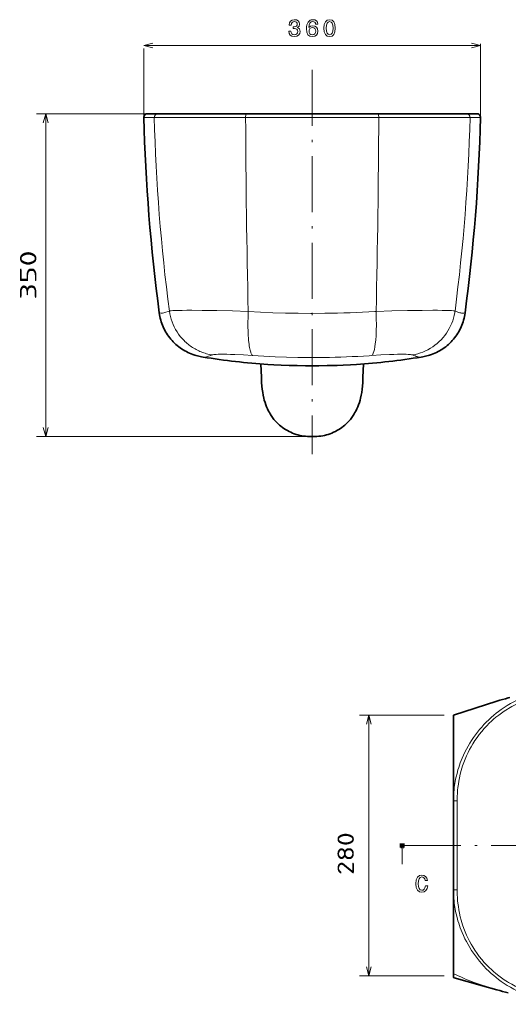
# Model space of a CAD drawing. Extents: x 16 to 394, y 38 to 259.
# Tile 1 of 4: x 16 to 120, y 48 to 259. Entities that reach past the tile are written whole.
import ezdxf
from ezdxf.enums import TextEntityAlignment as Align

# ---------------------------------------------------------------- set-up
doc = ezdxf.new("R2010")
doc.units = 0
doc.linetypes.add('DASHDOT', pattern=[18.5, 12, -3, 0.5, -3])
doc.layers.get('0').update_dxf_attribs({"lineweight": 13})
doc.styles.get("Standard").update_dxf_attribs({"font": 'isocp.shx'})

# ---------------------------------------------------------------- blocks, each defined once
blk = doc.blocks.new('BLOCK3')
at = {"color": 7, "lineweight": 13, "ltscale": 0.452251}
for p, q in [((104.1, 110.14), (86.01, 110.14)), ((104.1, 54.33), (86.01, 54.33))]:
    blk.add_line(p, q, dxfattribs=at)
at = {"color": 7, "lineweight": 13}
blk.add_line((88.01, 54.33), (88.01, 110.14), dxfattribs=at)
for points in [[(88.53, 108.21), (88.01, 110.14), (87.5, 108.21)], [(87.5, 56.26), (88.01, 54.33), (88.53, 56.26)]]:
    blk.add_lwpolyline(points, dxfattribs=at)
blk.add_text('280', height=3.5, rotation=90, dxfattribs=at).set_placement((84.82, 75.93), (84.82, 85.04), align=Align.FIT)
blk = doc.blocks.new('BLOCK4')
at = {"color": 7, "lineweight": 13}
for p, q in [((73.9, 238.85), (16.93, 238.85)), ((18.93, 169.77), (18.93, 238.85)), ((74.18, 169.77), (16.93, 169.77))]:
    blk.add_line(p, q, dxfattribs=at)
for points in [[(19.45, 236.92), (18.93, 238.85), (18.41, 236.92)], [(18.41, 171.7), (18.93, 169.77), (19.45, 171.7)]]:
    blk.add_lwpolyline(points, dxfattribs=at)
blk.add_text('350', height=3.5, rotation=90, dxfattribs=at).set_placement((16.93, 199.06), (16.93, 209.57), align=Align.FIT)

msp = doc.modelspace()

# ---------------------------------------------------------------- linework, layer by layer
at = {"color": 7, "lineweight": 13}
msp.add_line((42.28, 253.44), (114.29, 253.44), dxfattribs=at)
at = {"color": 7, "lineweight": 13, "ltscale": 0.394489}
msp.add_line((114.29, 238.03), (114.29, 253.81), dxfattribs=at)
at = {"color": 7, "lineweight": 13, "ltscale": 0.368908}
msp.add_line((42.28, 238.03), (42.28, 252.79), dxfattribs=at)
at = {"color": 7, "linetype": 'DASHDOT', "lineweight": 13}
for p, q in [((78.28, 248.24), (78.28, 165.98)), ((98.05, 82.24), (231.06, 82.24))]:
    msp.add_line(p, q, dxfattribs=at)
at = {"color": 7, "lineweight": 35, "ltscale": 0.056009}
for p, q in [((45.32, 238.85), (43.08, 238.85)), ((111.25, 238.85), (113.49, 238.85))]:
    msp.add_line(p, q, dxfattribs=at)
at = {"color": 7, "lineweight": 35, "ltscale": 0.471677}
for p, q in [((45.32, 238.85), (64.19, 238.85)), ((111.25, 238.85), (92.38, 238.85))]:
    msp.add_line(p, q, dxfattribs=at)
at = {"color": 7, "lineweight": 35, "ltscale": 0.000189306}
msp.add_line((50.45, 238.85), (50.46, 238.85), dxfattribs=at)
msp.add_line((50.45, 238.85), (50.46, 238.85), dxfattribs=at)
at = {"color": 7, "lineweight": 13, "ltscale": 0.000111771}
for p, q in [((52.6, 238.85), (52.6, 238.85)), ((103.97, 238.85), (103.97, 238.85))]:
    msp.add_line(p, q, dxfattribs=at)
at = {"color": 7, "lineweight": 35, "ltscale": 0.352393}
for q in [(64.19, 238.85), (92.38, 238.85)]:
    msp.add_line((78.28, 238.85), q, dxfattribs=at)
at = {"color": 7, "lineweight": 35, "ltscale": 0.000189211}
msp.add_line((106.12, 238.85), (106.11, 238.85), dxfattribs=at)
msp.add_line((106.12, 238.85), (106.11, 238.85), dxfattribs=at)
at = {"color": 7, "lineweight": 13, "ltscale": 0.056266}
msp.add_line((44.53, 238.03), (42.28, 238.03), dxfattribs=at)
at = {"color": 7, "lineweight": 13, "ltscale": 0.487951}
for p, q in [((44.53, 238.03), (64.05, 238.03)), ((112.04, 238.03), (92.52, 238.03))]:
    msp.add_line(p, q, dxfattribs=at)
at = {"color": 7, "lineweight": 13, "ltscale": 0.000518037}
for p, q in [((64.05, 238.03), (64.05, 238.05)), ((92.52, 238.03), (92.52, 238.05))]:
    msp.add_line(p, q, dxfattribs=at)
at = {"color": 7, "lineweight": 13, "ltscale": 0.355854}
for q in [(64.05, 238.03), (92.52, 238.03)]:
    msp.add_line((78.28, 238.03), q, dxfattribs=at)
at = {"color": 7, "lineweight": 13, "ltscale": 0.05627}
msp.add_line((112.04, 238.03), (114.29, 238.03), dxfattribs=at)
at = {"color": 7, "lineweight": 13, "ltscale": 0.007655}
for p, q in [((45.89, 196.16), (45.59, 196.21)), ((110.68, 196.16), (110.98, 196.21))]:
    msp.add_line(p, q, dxfattribs=at)
at = {"color": 7, "lineweight": 35, "ltscale": 0.035281}
for p, q in [((67.36, 183.86), (67.31, 185.27)), ((89.21, 183.86), (89.26, 185.27))]:
    msp.add_line(p, q, dxfattribs=at)
at = {"color": 7, "lineweight": 35, "ltscale": 9.466e-05}
for p, q in [((67.36, 183.86), (67.36, 183.86)), ((89.21, 183.86), (89.21, 183.86))]:
    msp.add_line(p, q, dxfattribs=at)
at = {"color": 7, "lineweight": 13, "ltscale": 0.000217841}
for p, q in [((77.28, 184.91), (77.28, 184.9)), ((79.29, 184.91), (79.29, 184.9))]:
    msp.add_line(p, q, dxfattribs=at)
at = {"color": 7, "lineweight": 35, "ltscale": 0.013984}
for p, q in [((77.73, 169.77), (78.28, 169.77)), ((78.28, 169.77), (78.84, 169.77))]:
    msp.add_line(p, q, dxfattribs=at)
at = {"color": 7, "lineweight": 35, "ltscale": 0.008657}
msp.add_line((120.55, 113.88), (120.22, 113.79), dxfattribs=at)
at = {"color": 7, "lineweight": 35, "ltscale": 0.243924}
msp.add_line((117.77, 113.13), (108.48, 110.14), dxfattribs=at)
at = {"color": 7, "lineweight": 35, "ltscale": 5.46182e-06}
msp.add_line((117.77, 113.13), (117.77, 113.13), dxfattribs=at)
at = {"color": 7, "lineweight": 35, "ltscale": 1.99908e-05}
msp.add_line((117.77, 113.13), (117.77, 113.13), dxfattribs=at)
at = {"color": 7, "lineweight": 35}
for q in [(108.48, 110.14), (108.48, 54.33)]:
    msp.add_line((108.48, 82.24), q, dxfattribs=at)
at = {"color": 7, "lineweight": 35, "ltscale": 0.4}
msp.add_line((108.48, 82.24), (108.48, 98.24), dxfattribs=at)
at = {"color": 7, "lineweight": 13, "ltscale": 6.24379e-05}
for p, q in [((108.48, 91.87), (108.48, 91.87)), ((108.48, 72.6), (108.48, 72.6))]:
    msp.add_line(p, q, dxfattribs=at)
at = {"color": 7, "lineweight": 13, "ltscale": 0.002824}
for p, q in [((108.48, 91.76), (108.48, 91.87)), ((108.48, 72.71), (108.48, 72.6))]:
    msp.add_line(p, q, dxfattribs=at)
at = {"color": 7, "lineweight": 35, "ltscale": 0.240851}
for q in [(108.48, 91.87), (108.48, 72.6)]:
    msp.add_line((108.48, 82.24), q, dxfattribs=at)
at = {"color": 7, "lineweight": 13, "ltscale": 0.01996}
for p, q in [((109.28, 91.75), (108.48, 91.76)), ((109.28, 91.75), (108.48, 91.76)), ((109.28, 72.72), (108.48, 72.72)), ((109.28, 72.72), (108.48, 72.71))]:
    msp.add_line(p, q, dxfattribs=at)
at = {"color": 7, "lineweight": 13, "ltscale": 5.89383e-05}
for p, q in [((108.48, 91.76), (108.48, 91.76)), ((108.48, 72.72), (108.48, 72.71))]:
    msp.add_line(p, q, dxfattribs=at)
at = {"color": 7, "lineweight": 13, "ltscale": 0.237938}
for q in [(109.28, 91.75), (109.28, 72.72)]:
    msp.add_line((109.28, 82.24), q, dxfattribs=at)
at = {"color": 7, "lineweight": 100, "ltscale": 0.025}
msp.add_line((97.05, 82.24), (98.05, 82.24), dxfattribs=at)
at = {"color": 7, "lineweight": 13, "ltscale": 0.1}
msp.add_line((97.55, 82.24), (97.55, 78.24), dxfattribs=at)
at = {"color": 7, "lineweight": 35, "ltscale": 0.020959}
msp.add_line((108.48, 54.93), (108.48, 54.1), dxfattribs=at)
at = {"color": 7, "lineweight": 35, "ltscale": 1.99407e-05}
msp.add_line((117.77, 51.34), (117.77, 51.34), dxfattribs=at)
at = {"color": 7, "lineweight": 35, "ltscale": 2.54451e-05}
msp.add_line((117.77, 51.34), (117.77, 51.34), dxfattribs=at)
at = {"color": 7, "lineweight": 13}
for points in [[(73.28, 256.54), (73.28, 256.5), (73.36, 256.02), (73.6, 255.66), (73.97, 255.43), (74.46, 255.34), (74.99, 255.43), (75.38, 255.65), (75.63, 256), (75.72, 256.45), (75.68, 256.75), (75.57, 256.99), (75.39, 257.18), (75.15, 257.32), (75.48, 257.59), (75.59, 258.02), (75.52, 258.42), (75.3, 258.71), (74.95, 258.9), (74.46, 258.97), (74.01, 258.88), (73.66, 258.66), (73.43, 258.31), (73.36, 257.84), (73.36, 257.81), (73.81, 257.81), (73.85, 258.13), (73.98, 258.36), (74.19, 258.5), (74.49, 258.55), (74.75, 258.51), (74.94, 258.41), (75.06, 258.23), (75.1, 258), (75.06, 257.76), (74.94, 257.59), (74.73, 257.49), (74.44, 257.46), (74.24, 257.46), (74.24, 257.06), (74.49, 257.07), (74.81, 257.03), (75.04, 256.91), (75.18, 256.71), (75.23, 256.45), (75.18, 256.16), (75.03, 255.94), (74.8, 255.81), (74.49, 255.76), (74.18, 255.81), (73.94, 255.96), (73.8, 256.21), (73.74, 256.54)], [(79.5, 258), (79.4, 258.41), (79.18, 258.71), (78.83, 258.9), (78.39, 258.97), (78.09, 258.93), (77.84, 258.83), (77.61, 258.68), (77.42, 258.46), (77.27, 258.18), (77.16, 257.84), (77.08, 257.44), (77.06, 256.99), (77.15, 256.28), (77.39, 255.76), (77.79, 255.45), (78.34, 255.34), (78.82, 255.43), (79.2, 255.67), (79.44, 256.04), (79.53, 256.51), (79.44, 256.99), (79.21, 257.36), (78.85, 257.59), (78.41, 257.67), (77.93, 257.57), (77.57, 257.29), (77.64, 257.84), (77.81, 258.24), (78.05, 258.48), (78.4, 258.56), (78.65, 258.52), (78.84, 258.41), (78.97, 258.23), (79.03, 258)], [(79.04, 256.51), (78.98, 256.19), (78.84, 255.95), (78.61, 255.79), (78.33, 255.74), (78.03, 255.79), (77.81, 255.94), (77.66, 256.19), (77.61, 256.5), (77.66, 256.82), (77.81, 257.05), (78.04, 257.21), (78.35, 257.26), (78.62, 257.21), (78.84, 257.06), (78.98, 256.82)], [(80.81, 257.15), (80.88, 256.36), (81.12, 255.79), (81.5, 255.45), (82.02, 255.34), (82.54, 255.45), (82.92, 255.79), (83.15, 256.36), (83.23, 257.15), (83.15, 257.94), (83.05, 258.25), (82.92, 258.51), (82.54, 258.85), (82.02, 258.97), (81.5, 258.85), (81.12, 258.5), (80.88, 257.94)], [(81.29, 257.15), (81.33, 257.76), (81.46, 258.2), (81.68, 258.46), (82.02, 258.55), (82.35, 258.46), (82.58, 258.2), (82.71, 257.76), (82.75, 257.15), (82.71, 256.53), (82.58, 256.1), (82.35, 255.84), (82.02, 255.75), (81.68, 255.84), (81.46, 256.1), (81.33, 256.53)], [(102.51, 73.6), (102.41, 73.18), (102.25, 72.87), (102.01, 72.69), (101.74, 72.63), (101.41, 72.72), (101.16, 72.99), (100.99, 73.43), (100.93, 74.05), (100.99, 74.66), (101.15, 75.11), (101.41, 75.38), (101.74, 75.48), (101.98, 75.43), (102.19, 75.28), (102.35, 75.06), (102.46, 74.74), (102.94, 74.74), (102.79, 75.22), (102.53, 75.59), (102.17, 75.81), (101.74, 75.89), (101.21, 75.77), (100.8, 75.42), (100.54, 74.84), (100.45, 74.05), (100.54, 73.26), (100.8, 72.68), (101.21, 72.32), (101.74, 72.2), (102.21, 72.3), (102.59, 72.57), (102.86, 73), (103, 73.6)]]:
    msp.add_lwpolyline(points, close=True, dxfattribs=at)
for points in [[(44.21, 253.96), (42.28, 253.44), (44.21, 252.92)], [(112.36, 252.92), (114.29, 253.44), (112.36, 253.96)], [(44.53, 238.05), (44.54, 238.18), (44.57, 238.3), (44.62, 238.42), (44.68, 238.53), (44.77, 238.62), (44.86, 238.7), (44.97, 238.77), (45.08, 238.82), (45.2, 238.84), (45.32, 238.85)], [(50.69, 238.85), (50.68, 238.85), (50.68, 238.85)], [(64.05, 238.05), (64.05, 238.25), (64.07, 238.43), (64.08, 238.58), (64.11, 238.71), (64.13, 238.77), (64.14, 238.81), (64.16, 238.84), (64.18, 238.85), (64.19, 238.85)], [(92.52, 238.05), (92.52, 238.25), (92.5, 238.43), (92.49, 238.58), (92.46, 238.71), (92.44, 238.77), (92.43, 238.81), (92.41, 238.84), (92.39, 238.85), (92.38, 238.85)], [(105.89, 238.85), (105.89, 238.85), (105.88, 238.85)], [(112.04, 238.05), (112.03, 238.18), (112, 238.3), (111.95, 238.42), (111.89, 238.53), (111.8, 238.62), (111.71, 238.7), (111.6, 238.77), (111.49, 238.82), (111.37, 238.84), (111.25, 238.85)], [(44.53, 238.05), (44.53, 238.04), (44.53, 238.03)], [(112.04, 238.03), (112.04, 238.04), (112.04, 238.05)], [(45.89, 196.16), (46.06, 196.15), (46.3, 196.17), (46.6, 196.23), (47, 196.34), (47.5, 196.51), (47.75, 196.61)], [(64.62, 196.52), (61.22, 196.62), (57.92, 196.7), (56.32, 196.73), (54.77, 196.76), (52.52, 196.78), (51.48, 196.77), (50.51, 196.76), (49.63, 196.75), (48.87, 196.72), (48.46, 196.69), (48.1, 196.66), (47.91, 196.63), (47.75, 196.61)], [(47.75, 196.61), (47.84, 196.02), (47.97, 195.44), (48.14, 194.86), (48.33, 194.3), (48.55, 193.74), (48.8, 193.2), (49.08, 192.67), (49.39, 192.16), (49.72, 191.67), (50.08, 191.19), (50.27, 190.96), (50.47, 190.73), (50.67, 190.52), (50.88, 190.3), (51.09, 190.09), (51.31, 189.89), (51.53, 189.69), (51.76, 189.5), (51.99, 189.32), (52.23, 189.14), (52.47, 188.97), (52.72, 188.81), (52.97, 188.65), (53.23, 188.5), (53.49, 188.36), (53.75, 188.22), (54.02, 188.09), (54.29, 187.97), (54.56, 187.85), (54.84, 187.75), (55.11, 187.65), (55.4, 187.56), (55.68, 187.47), (55.96, 187.4), (56.25, 187.33), (56.54, 187.27), (56.87, 187.21)], [(64.62, 196.52), (64.59, 195.8), (64.57, 195.09), (64.56, 194.4), (64.55, 193.73), (64.56, 193.09), (64.57, 192.48), (64.59, 191.9), (64.62, 191.34), (64.65, 190.83), (64.69, 190.35), (64.74, 189.91), (64.79, 189.5), (64.84, 189.14), (64.9, 188.81), (64.95, 188.52), (65.01, 188.25), (65.07, 188.02), (65.14, 187.82), (65.2, 187.65), (65.26, 187.5), (65.32, 187.38), (65.38, 187.27), (65.43, 187.19), (65.49, 187.12), (65.53, 187.09)], [(64.62, 196.52), (67.24, 196.37), (69.89, 196.26), (72.57, 196.17), (75.27, 196.12), (77.98, 196.1), (78.28, 196.1)], [(78.28, 196.1), (81, 196.12), (82.36, 196.14), (83.71, 196.17), (85.06, 196.2), (86.4, 196.25), (87.73, 196.3), (89.07, 196.36), (90.39, 196.43), (91.7, 196.5), (91.95, 196.52)], [(91.04, 187.09), (91.15, 187.2), (91.25, 187.37), (91.36, 187.62), (91.47, 187.94), (91.59, 188.37), (91.69, 188.92), (91.79, 189.59), (91.88, 190.4), (91.95, 191.35), (92, 192.44), (92.02, 193.65), (92, 194.97), (91.96, 196.37), (91.95, 196.52)], [(91.95, 196.52), (95.34, 196.62), (98.65, 196.7), (100.25, 196.73), (101.8, 196.76), (104.05, 196.78), (105.09, 196.77), (106.06, 196.76), (106.94, 196.75), (107.7, 196.72), (108.11, 196.69), (108.47, 196.66), (108.66, 196.63), (108.82, 196.61)], [(99.7, 187.21), (100.28, 187.32), (100.85, 187.46), (101.42, 187.64), (101.97, 187.84), (102.51, 188.07), (103.04, 188.34), (103.56, 188.63), (104.06, 188.95), (104.54, 189.29), (105.01, 189.67), (105.45, 190.06), (105.87, 190.48), (106.27, 190.93), (106.64, 191.39), (106.99, 191.87), (107.32, 192.38), (107.61, 192.9), (107.88, 193.43), (108.12, 193.98), (108.33, 194.54), (108.51, 195.11), (108.66, 195.68), (108.77, 196.27), (108.82, 196.61)], [(108.82, 196.61), (109.14, 196.49), (109.42, 196.39), (109.67, 196.31), (109.89, 196.25), (110.07, 196.21), (110.24, 196.18), (110.38, 196.16), (110.5, 196.15), (110.68, 196.16)], [(54.99, 186.76), (55.16, 186.75), (55.39, 186.76), (55.7, 186.82), (56.09, 186.93), (56.58, 187.1), (56.87, 187.21)], [(65.53, 187.09), (63.59, 187.21), (61.74, 187.31), (60.85, 187.34), (60.01, 187.36), (59.27, 187.37), (58.61, 187.37), (58.17, 187.36), (57.78, 187.34), (57.48, 187.32), (57.23, 187.29), (57.02, 187.25), (56.87, 187.21)], [(65.53, 187.09), (67.93, 186.94), (70.35, 186.82), (72.78, 186.73), (75.23, 186.68), (77.68, 186.65), (78.28, 186.65)], [(78.28, 186.65), (80.74, 186.67), (81.97, 186.69), (83.19, 186.72), (84.41, 186.75), (85.63, 186.8), (86.85, 186.85), (88.06, 186.91), (89.27, 186.98), (90.47, 187.05), (91.04, 187.09)], [(91.04, 187.09), (92.98, 187.21), (94.83, 187.31), (95.72, 187.34), (96.56, 187.36), (97.3, 187.37), (97.96, 187.37), (98.4, 187.36), (98.79, 187.34), (99.08, 187.32), (99.33, 187.29), (99.55, 187.25), (99.7, 187.21)], [(99.7, 187.21), (100.01, 187.09), (100.3, 186.99), (100.54, 186.91), (100.77, 186.85), (100.95, 186.8), (101.12, 186.77), (101.26, 186.75), (101.39, 186.75), (101.49, 186.75), (101.58, 186.76)], [(70.12, 185.09), (71.06, 185.01), (72.16, 184.93), (73.41, 184.89), (74.78, 184.87), (76.24, 184.88), (77.28, 184.9)], [(79.29, 184.9), (80.04, 184.88), (80.79, 184.87), (81.53, 184.87), (82.26, 184.87), (82.95, 184.88), (83.63, 184.9), (84.27, 184.93), (84.87, 184.96), (85.43, 185), (85.96, 185.04), (86.45, 185.09)], [(118.15, 110.93), (118.73, 111.35), (119.33, 111.76), (120, 112.19), (120.7, 112.61), (121.38, 112.98), (122.08, 113.34), (122.79, 113.68), (123.57, 114.02), (124.36, 114.34), (125.17, 114.63), (125.99, 114.91), (126.89, 115.18), (127.79, 115.43), (128.71, 115.66), (129.64, 115.86), (130.67, 116.06), (131.7, 116.24)], [(118.17, 110.12), (118.76, 110.55), (119.37, 110.97), (120.05, 111.4), (120.27, 111.54), (120.97, 111.94), (121.68, 112.32), (122.44, 112.69), (123.2, 113.04), (123.93, 113.34), (124.67, 113.63), (125.42, 113.89), (126.32, 114.19), (127.23, 114.46), (128.19, 114.71), (129.17, 114.94), (130.21, 115.16), (131.26, 115.36), (132.13, 115.5), (133.01, 115.62)], [(108.48, 91.76), (108.51, 92.62), (108.56, 93.47), (108.62, 94.19), (108.67, 94.62), (108.73, 95.05), (108.79, 95.48), (108.87, 95.9), (108.96, 96.4), (109.07, 96.9), (109.26, 97.66), (109.46, 98.41), (109.62, 98.9), (109.79, 99.4), (109.96, 99.9), (110.15, 100.39), (110.35, 100.88), (110.64, 101.54), (110.95, 102.19), (111.27, 102.83), (111.62, 103.46), (111.98, 104.09), (112.36, 104.7), (112.76, 105.3), (113.18, 105.89), (113.62, 106.46), (114.07, 107.02), (114.53, 107.57), (115.02, 108.1), (115.52, 108.62), (116.03, 109.13), (116.56, 109.62), (117.1, 110.09), (117.62, 110.52), (118.15, 110.93)], [(109.28, 91.75), (109.3, 92.64), (109.35, 93.52), (109.39, 94.07), (109.45, 94.61), (109.54, 95.32), (109.65, 96.02), (109.78, 96.72), (109.96, 97.5), (110.15, 98.27), (110.3, 98.77), (110.45, 99.26), (110.71, 99.99), (110.98, 100.71), (111.29, 101.42), (111.61, 102.12), (111.93, 102.75), (112.26, 103.36), (112.62, 103.96), (113.06, 104.66), (113.53, 105.34), (114.02, 106), (114.54, 106.65), (115.08, 107.28), (115.6, 107.84), (116.14, 108.38), (116.61, 108.82), (117.09, 109.25), (117.59, 109.66), (118.17, 110.12)], [(108.48, 91.76), (108.48, 91.79), (108.48, 91.87)], [(97.8, 81.64), (97.55, 82.24), (97.31, 81.64)], [(108.48, 72.72), (108.48, 72.68), (108.48, 72.6)], [(108.48, 72.71), (108.51, 71.86), (108.56, 71.01), (108.62, 70.28), (108.67, 69.85), (108.73, 69.42), (108.79, 69), (108.87, 68.58), (108.96, 68.07), (109.07, 67.57), (109.26, 66.81), (109.46, 66.07), (109.62, 65.57), (109.79, 65.07), (109.96, 64.57), (110.15, 64.08), (110.35, 63.59), (110.64, 62.93), (110.95, 62.28), (111.27, 61.65), (111.62, 61.01), (111.98, 60.39), (112.36, 59.77), (112.76, 59.17), (113.18, 58.59), (113.62, 58.01), (114.07, 57.45), (114.53, 56.9), (115.02, 56.37), (115.52, 55.85), (116.03, 55.34), (116.56, 54.86), (117.1, 54.38), (117.62, 53.96), (118.15, 53.54)], [(109.28, 72.72), (109.3, 71.83), (109.35, 70.95), (109.39, 70.4), (109.45, 69.86), (109.54, 69.15), (109.65, 68.45), (109.78, 67.75), (109.96, 66.98), (110.15, 66.21), (110.3, 65.71), (110.45, 65.21), (110.71, 64.48), (110.98, 63.76), (111.29, 63.05), (111.61, 62.35), (111.93, 61.73), (112.26, 61.12), (112.62, 60.52), (113.06, 59.82), (113.53, 59.13), (114.02, 58.47), (114.54, 57.82), (115.08, 57.2), (115.6, 56.64), (116.14, 56.09), (116.61, 55.65), (117.09, 55.23), (117.59, 54.81), (118.17, 54.36)], [(117.87, 51.34), (116.86, 51.64), (115.53, 52.05), (114.23, 52.48), (112.94, 52.93), (112.01, 53.28), (111.1, 53.64), (110.22, 54.01), (109.37, 54.39), (108.58, 54.77)], [(108.58, 54.77), (108.6, 54.27), (108.62, 53.98), (108.63, 53.89), (108.63, 53.88), (108.63, 53.88)], [(118.15, 53.54), (118.73, 53.12), (119.33, 52.72), (120, 52.28), (120.7, 51.87), (121.38, 51.49), (122.08, 51.13), (122.79, 50.79), (123.57, 50.45), (124.36, 50.14), (125.17, 49.84), (125.99, 49.56), (126.89, 49.29), (127.79, 49.04), (128.71, 48.82), (129.64, 48.61), (130.67, 48.41), (131.7, 48.23)], [(118.17, 54.36), (118.76, 53.92), (119.37, 53.5), (120.05, 53.07), (120.27, 52.93), (120.97, 52.53), (121.68, 52.15), (122.44, 51.78), (123.2, 51.44), (123.93, 51.13), (124.67, 50.85), (125.42, 50.58), (126.32, 50.29), (127.23, 50.02), (128.19, 49.76), (129.17, 49.53), (130.21, 49.31), (131.26, 49.12), (132.13, 48.97), (133.01, 48.85)]]:
    msp.add_lwpolyline(points, dxfattribs=at)
at = {"color": 7, "lineweight": 35}
for points in [[(45.59, 196.21), (45.65, 195.83), (45.72, 195.45), (45.8, 195.07), (45.9, 194.69), (46.01, 194.32), (46.14, 193.95), (46.28, 193.58), (46.43, 193.22), (46.59, 192.87), (46.77, 192.52), (46.95, 192.18), (47.15, 191.85), (47.36, 191.52), (47.59, 191.2), (47.82, 190.89), (48.07, 190.59), (48.32, 190.3), (48.59, 190.01), (48.86, 189.74), (49.15, 189.47), (49.44, 189.22), (49.74, 188.97), (50.06, 188.74), (50.37, 188.52), (50.7, 188.31), (51.04, 188.11), (51.38, 187.92), (51.72, 187.75), (52.08, 187.58), (52.44, 187.43), (52.8, 187.3), (53.17, 187.17), (53.47, 187.08), (53.77, 187), (54.07, 186.93), (54.61, 186.82), (54.99, 186.76)], [(110.98, 196.21), (110.92, 195.83), (110.85, 195.45), (110.77, 195.07), (110.67, 194.69), (110.56, 194.32), (110.43, 193.95), (110.29, 193.58), (110.14, 193.22), (109.98, 192.87), (109.8, 192.52), (109.62, 192.18), (109.42, 191.85), (109.21, 191.52), (108.98, 191.2), (108.75, 190.89), (108.5, 190.59), (108.25, 190.3), (107.98, 190.01), (107.71, 189.74), (107.42, 189.47), (107.13, 189.22), (106.83, 188.97), (106.51, 188.74), (106.2, 188.52), (105.87, 188.31), (105.53, 188.11), (105.19, 187.92), (104.84, 187.75), (104.49, 187.58), (104.13, 187.43), (103.77, 187.3), (103.4, 187.17), (103.1, 187.08), (102.8, 187), (102.5, 186.93), (101.96, 186.82), (101.58, 186.76)], [(67.36, 183.86), (67.42, 182.36), (67.48, 181.29), (67.54, 180.51), (67.61, 179.87), (67.7, 179.18), (67.8, 178.61), (67.94, 177.99), (68.05, 177.54), (68.2, 177.05), (68.39, 176.5), (68.55, 176.09), (68.74, 175.66), (68.98, 175.17), (69.13, 174.9), (69.28, 174.63), (69.52, 174.25), (69.8, 173.85), (70.12, 173.43), (70.31, 173.21), (70.5, 173), (70.75, 172.73), (71.01, 172.48), (71.3, 172.21), (71.59, 171.96), (71.92, 171.71), (72.25, 171.47), (72.61, 171.24), (72.98, 171.02), (73.33, 170.83), (73.69, 170.66), (74.05, 170.5), (74.44, 170.35), (74.83, 170.22), (75.22, 170.1), (75.63, 170), (76.04, 169.92), (76.45, 169.86), (76.88, 169.81), (77.3, 169.78), (77.73, 169.77)], [(68.82, 185.17), (70.12, 185.09), (71.66, 185.03), (73.36, 184.98), (75.09, 184.94), (76.86, 184.91)], [(89.21, 183.86), (89.15, 182.36), (89.09, 181.29), (89.03, 180.51), (88.96, 179.87), (88.87, 179.18), (88.77, 178.61), (88.63, 177.99), (88.52, 177.54), (88.37, 177.05), (88.18, 176.5), (88.02, 176.09), (87.83, 175.66), (87.59, 175.17), (87.44, 174.9), (87.29, 174.63), (87.05, 174.25), (86.77, 173.85), (86.45, 173.43), (86.26, 173.21), (86.07, 173), (85.82, 172.73), (85.56, 172.48), (85.27, 172.21), (84.98, 171.96), (84.65, 171.71), (84.32, 171.47), (83.96, 171.24), (83.59, 171.02), (83.24, 170.83), (82.88, 170.66), (82.52, 170.5), (82.13, 170.35), (81.74, 170.22), (81.35, 170.1), (80.94, 170), (80.53, 169.92), (80.12, 169.86), (79.69, 169.81), (79.27, 169.78), (78.84, 169.77)], [(87.75, 185.17), (86.45, 185.09), (84.91, 185.03), (83.21, 184.98), (81.48, 184.94), (79.71, 184.91)], [(108.63, 53.88), (108.58, 53.91), (108.53, 53.94), (108.5, 53.99), (108.48, 54.07), (108.48, 54.1)], [(108.63, 53.88), (114.67, 52.2), (117.77, 51.34)]]:
    msp.add_lwpolyline(points, dxfattribs=at)
for centre, radius, start, end in [((43.08, 238.05), 0.8, 89.4954, 181.4822), ((113.49, 238.05), 0.8, 358.5178, 450.5046), ((437.56, 248.25), 395.41, 181.4802, 187.5619), ((-280.99, 248.25), 395.41, 352.4381, 358.5197), ((78.28, 328.24), 143.38, 260.6499, 266.2165), ((78.28, 328.24), 143.38, 273.7835, 279.3501), ((78.28, 344.44), 159.53, 269.489, 270.0001), ((78.29, 344.44), 159.53, 269.9999, 270.511), ((222.37, -269.84), 397, 104.9106, 105.276), ((222.31, 434.1), 396.78, 254.7239, 255.0901)]:
    msp.add_arc(centre, radius, start, end, dxfattribs=at)
at = {"color": 7, "lineweight": 13}
for centre, radius, start, end in [((444.89, 248.24), 400.49, 181.4608, 187.4077), ((2326.24, 248.07), 2262.21, 180.2542, 181.30586), ((-2169.67, 248.07), 2262.21, 358.69416, 359.74579), ((-288.32, 248.24), 400.49, 352.5923, 358.5393), ((556.33, 200.57), 489.26, 181.7918, 181.9571), ((-399.76, 200.57), 489.26, 358.0429, 358.2082), ((147.23, 12.07), 105.24, 104.8758, 106.2027), ((147.24, 152.41), 105.25, 253.7974, 255.1264)]:
    msp.add_arc(centre, radius, start, end, dxfattribs=at)
at = {"color": 7, "lineweight": 5}
msp.add_point((78.56, 169.77), dxfattribs=at)

# ---------------------------------------------------------------- block references
at = {"lineweight": 0}
for name in ['BLOCK4', 'BLOCK3']:
    msp.add_blockref(name, (2.38, 0), dxfattribs=at)

doc.saveas('drawing.dxf')
